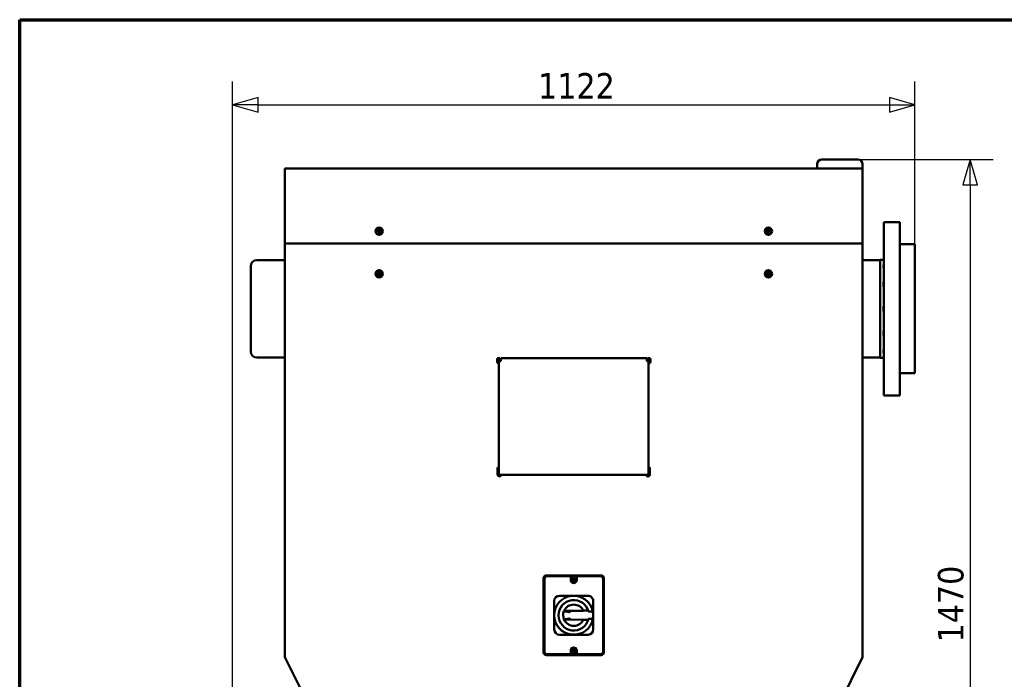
# Model space of a CAD drawing. Header units: millimetres. Extents: x 72 to 3521, y 72 to 9917.
# Tile 2 of 8: x 72 to 1691, y 1364 to 2448. Entities that reach past the tile are written whole.
import ezdxf

# ---------------------------------------------------------------- set-up
doc = ezdxf.new("R2010")
doc.units = ezdxf.units.MM
doc.header["$LTSCALE"] = 12
for name, color, linetype, lineweight in [('Cadre (ISO)', 7, 'Continuous', 70), ('Cote (ISO)', 7, 'Continuous', 25), ('Visible (ISO)', 7, 'Continuous', 50)]:
    doc.layers.add(name, color=color, linetype=linetype, lineweight=lineweight)
doc.styles.add('Texte de note (ISO)', font='tahoma.ttf')
doc.dimstyles.new('Default (A4D)', dxfattribs={"dimscale": 12, "dimtxt": 3.5, "dimasz": 3.5, "dimexe": 3.175, "dimexo": 0, "dimgap": 0.762, "dimtad": 1, "dimrnd": 1e-08, "dimtxsty": 'Texte de note (ISO)', "dimblk": 'Filled-1', "dimcen": 0.09, "dimdle": 10, "dimclrd": 7, "dimclre": 7, "dimclrt": 256, "dimazin": 2, "dimtfac": 1.001486, "dimtmove": 0, "dimatfit": 3, "dimfxl": 1, "dimtolj": 1, "dimtzin": 0, "dimlwd": -1, "dimlwe": -1, "dimarcsym": 0})

# ---------------------------------------------------------------- blocks, each defined once
blk = doc.blocks.new('Cadres AQUA4D Border')
at = {"layer": 'Cadre (ISO)'}
for p, q in [((6, 204), (291, 204)), ((6, 6), (6, 204))]:
    blk.add_line(p, q, dxfattribs=at)
blk = doc.blocks.new('Filled-1')
at = {"color": 0}
for p, q in [((0, 0), (-1, 0.286)), ((-1, 0.286), (-1, -0.286)), ((-1, 0), (0, 0)), ((-1, -0.286), (0, 0))]:
    blk.add_line(p, q, dxfattribs=at)
at = {"color": 0, "flags": 128}
blk.add_lwpolyline([(-1, -0.286), (0, 0), (-1, 0.286), (-1, -0.286)], dxfattribs=at)
at = {"color": 0}
blk.add_solid([(-1, -0.286), (0, 0), (-1, 0.286), (-1, -0.286)], dxfattribs=at)
blk = doc.blocks.new('*D7')
at = {"layer": 'Cote (ISO)', "color": 7, "transparency": 16777216}
for p, q in [((1449.9, 2218.5), (1672.6, 2218.5)), ((1634.5, 2176.5), (1634.5, 790.5)), ((1282.9, 748.5), (1672.6, 748.5))]:
    blk.add_line(p, q, dxfattribs=at)
at = {"layer": 'Defpoints', "color": 0, "transparency": 16777216}
for p in [(1449.9, 2218.5), (1282.9, 748.5), (1634.5, 748.5)]:
    blk.add_point(p, dxfattribs=at)
at = {"layer": 'Cote (ISO)', "color": 7, "transparency": 16777216, "xscale": 42, "yscale": 42, "zscale": 42}
for p, rotation in [((1634.5, 2218.5), 90), ((1634.5, 748.5), 270)]:
    blk.add_blockref('Filled-1', p, dxfattribs=dict(at, rotation=rotation))
at = {"layer": 'Cote (ISO)', "transparency": 16777216, "insert": (1581.6, 1424.8), "char_height": 42, "attachment_point": 1, "rotation": 90, "style": 'Texte de note (ISO)'}
blk.add_mtext('\\A1;1470', dxfattribs=at)
blk = doc.blocks.new('*D8')
at = {"layer": 'Cote (ISO)', "color": 7, "transparency": 16777216}
for p, q in [((421.9, 1020), (421.9, 2346.4)), ((1543.9, 2079), (1543.9, 2346.4)), ((463.9, 2308.3), (1501.9, 2308.3))]:
    blk.add_line(p, q, dxfattribs=at)
at = {"layer": 'Defpoints', "color": 0, "transparency": 16777216}
for p in [(1543.9, 2308.3), (1543.9, 2079), (421.9, 1020)]:
    blk.add_point(p, dxfattribs=at)
at = {"layer": 'Cote (ISO)', "color": 7, "transparency": 16777216, "xscale": 42, "yscale": 42, "zscale": 42, "rotation": 180}
blk.add_blockref('Filled-1', (421.9, 2308.3), dxfattribs=at)
at = {"layer": 'Cote (ISO)', "color": 7, "transparency": 16777216, "xscale": 42, "yscale": 42, "zscale": 42}
blk.add_blockref('Filled-1', (1543.9, 2308.3), dxfattribs=at)
at = {"layer": 'Cote (ISO)', "transparency": 16777216, "insert": (924.3, 2360.3), "char_height": 42, "attachment_point": 1, "style": 'Texte de note (ISO)'}
blk.add_mtext('\\A1;1122', dxfattribs=at)

msp = doc.modelspace()

# ---------------------------------------------------------------- linework, layer by layer
at = {"layer": 'Visible (ISO)'}
for p, q in [((1390.934, 2218.494), (1449.934, 2218.494)), ((1457.934, 2203.494), (507.934, 2203.494)), ((507.934, 2203.494), (507.934, 2197.494)), ((1382.934, 2203.494), (1382.934, 2210.494)), ((1457.934, 2203.494), (1457.934, 2210.494)), ((1457.934, 2197.494), (1457.934, 2203.494)), ((507.934, 2080.494), (507.934, 2197.494)), ((1457.934, 2197.494), (1457.934, 2080.494)), ((1492.934, 2115.494), (1492.934, 1830.494)), ((1492.934, 2115.494), (1518.934, 2115.494)), ((1518.934, 1830.494), (1518.934, 2115.494)), ((507.934, 1400.494), (507.934, 2080.494)), ((1457.934, 2080.494), (507.934, 2080.494)), ((1457.934, 2080.494), (1457.934, 1400.494)), ((1543.934, 2078.994), (1518.934, 2078.994)), ((1543.934, 2078.994), (1543.934, 1866.994)), ((451.934, 1902.994), (451.934, 2042.994)), ((507.934, 2052.994), (461.934, 2052.994)), ((1486.934, 2052.994), (1457.934, 2052.994)), ((1486.934, 1892.619), (1486.934, 2053.369)), ((1491.934, 2053.369), (1486.934, 2053.369)), ((1491.934, 2053.369), (1492.934, 2054.386)), ((1491.934, 2053.243), (1491.934, 2053.369)), ((1492.934, 2053.243), (1491.934, 2053.243)), ((1491.934, 2044.85), (1492.934, 2045.732)), ((1491.934, 2044.85), (1491.934, 2042.6)), ((1491.934, 2042.6), (1491.934, 2040.35)), ((1491.934, 2040.35), (1492.934, 2041.232)), ((1491.934, 2040.241), (1491.934, 2040.35)), ((1492.934, 2040.241), (1491.934, 2040.241)), ((1491.934, 2017.078), (1492.934, 2017.587)), ((1491.934, 2017.078), (1491.934, 2013.181)), ((1491.934, 2013.181), (1491.934, 2009.284)), ((1491.934, 2009.284), (1492.934, 2009.793)), ((1491.934, 2009.221), (1491.934, 2009.284)), ((1492.934, 2009.221), (1491.934, 2009.221)), ((1491.934, 1977.494), (1491.934, 1972.994)), ((1491.934, 1977.494), (1492.934, 1977.494)), ((1491.934, 1972.994), (1491.934, 1968.494)), ((1491.934, 1968.494), (1492.934, 1968.494)), ((1491.934, 1936.766), (1491.934, 1936.703)), ((1491.934, 1936.766), (1492.934, 1936.766)), ((1491.934, 1936.703), (1491.934, 1932.806)), ((1491.934, 1936.703), (1492.934, 1936.194)), ((1491.934, 1932.806), (1491.934, 1928.909)), ((1491.934, 1928.909), (1492.934, 1928.4)), ((1491.934, 1905.746), (1492.934, 1905.746)), ((1491.934, 1905.746), (1491.934, 1905.637)), ((1491.934, 1905.637), (1491.934, 1903.387)), ((1491.934, 1905.637), (1492.934, 1904.755)), ((1491.934, 1903.387), (1491.934, 1901.137)), ((1491.934, 1901.137), (1492.934, 1900.255)), ((507.934, 1892.994), (461.934, 1892.994)), ((856.834, 1889.819), (856.834, 1885.669)), ((857.559, 1890.853), (857.559, 1891.994)), ((857.559, 1891.994), (859.809, 1891.994)), ((857.559, 1883.494), (857.559, 1884.635)), ((857.934, 1884.472), (857.559, 1884.469)), ((859.809, 1883.494), (857.559, 1883.494)), ((857.934, 1883.744), (857.934, 1891.744)), ((859.434, 1891.744), (857.934, 1891.744)), ((857.934, 1883.744), (859.434, 1883.744)), ((859.434, 1891.744), (859.434, 1883.744)), ((859.534, 1891.744), (859.434, 1891.744)), ((859.434, 1889.344), (859.934, 1889.344)), ((859.434, 1886.144), (859.934, 1886.144)), ((859.534, 1883.744), (859.434, 1883.744)), ((859.534, 1891.744), (859.809, 1891.744)), ((859.809, 1883.744), (859.534, 1883.744)), ((859.809, 1891.994), (859.809, 1889.344)), ((859.809, 1886.144), (859.809, 1883.494)), ((861.434, 1891.744), (859.934, 1891.744)), ((859.934, 1889.744), (859.934, 1891.744)), ((859.934, 1886.744), (859.934, 1889.744)), ((862.934, 1886.744), (859.934, 1886.744)), ((859.934, 1700.244), (859.934, 1886.744)), ((861.434, 1891.744), (861.434, 1889.744)), ((861.434, 1889.744), (861.434, 1886.744)), ((862.734, 1886.744), (862.734, 1889.311)), ((862.934, 1891.744), (1102.934, 1891.744)), ((862.934, 1891.744), (862.934, 1888.744)), ((862.934, 1888.744), (862.934, 1886.744)), ((1102.934, 1888.744), (1102.934, 1891.744)), ((1102.934, 1888.744), (1102.934, 1886.744)), ((1105.934, 1886.744), (1102.934, 1886.744)), ((1103.134, 1889.311), (1103.134, 1886.744)), ((1105.934, 1891.744), (1104.434, 1891.744)), ((1104.434, 1889.744), (1104.434, 1891.744)), ((1104.434, 1886.744), (1104.434, 1889.744)), ((1105.934, 1891.744), (1105.934, 1889.744)), ((1105.934, 1889.744), (1105.934, 1886.744)), ((1106.434, 1889.344), (1105.934, 1889.344)), ((1105.934, 1886.744), (1105.934, 1700.244)), ((1106.434, 1886.144), (1105.934, 1886.144)), ((1106.059, 1891.994), (1108.309, 1891.994)), ((1106.059, 1889.344), (1106.059, 1891.994)), ((1106.059, 1891.744), (1106.334, 1891.744)), ((1106.059, 1883.494), (1106.059, 1886.144)), ((1106.334, 1883.744), (1106.059, 1883.744)), ((1108.309, 1883.494), (1106.059, 1883.494)), ((1106.334, 1891.744), (1106.434, 1891.744)), ((1106.334, 1883.744), (1106.434, 1883.744)), ((1106.434, 1883.744), (1106.434, 1891.744)), ((1107.934, 1891.744), (1106.434, 1891.744)), ((1106.434, 1883.744), (1107.934, 1883.744)), ((1107.934, 1891.744), (1107.934, 1883.744)), ((1108.309, 1884.469), (1107.934, 1884.472)), ((1108.309, 1891.994), (1108.309, 1890.853)), ((1108.309, 1884.635), (1108.309, 1883.494)), ((1109.034, 1885.669), (1109.034, 1889.819)), ((1486.934, 1892.994), (1457.934, 1892.994)), ((1491.934, 1892.619), (1486.934, 1892.619)), ((1491.934, 1892.745), (1492.934, 1892.745)), ((1491.934, 1892.745), (1491.934, 1892.619)), ((1491.934, 1892.619), (1492.934, 1891.601)), ((1543.934, 1866.994), (1518.934, 1866.994)), ((1492.934, 1830.494), (1518.934, 1830.494)), ((857.684, 1700.494), (857.684, 1710.494)), ((859.934, 1700.244), (862.934, 1700.244)), ((1102.934, 1700.244), (862.934, 1700.244)), ((1102.934, 1700.244), (1105.934, 1700.244)), ((1108.184, 1710.494), (1108.184, 1700.494)), ((933.434, 1408.494), (933.434, 1530.494)), ((933.934, 1409.494), (933.934, 1529.494)), ((934.838, 1409.398), (934.838, 1529.59)), ((937.934, 1534.994), (1027.934, 1534.994)), ((938.838, 1533.59), (976.934, 1533.59)), ((938.934, 1534.494), (1026.934, 1534.494)), ((978.934, 1533.59), (976.934, 1533.59)), ((977.934, 1531.59), (977.934, 1532.59)), ((977.934, 1531.59), (977.934, 1527.394)), ((978.934, 1533.59), (986.934, 1533.59)), ((980.924, 1526.891), (980.924, 1527.896)), ((980.924, 1527.896), (982.13, 1527.791)), ((982.13, 1526.997), (980.924, 1526.891)), ((982.13, 1527.791), (982.431, 1527.896)), ((982.431, 1526.891), (982.13, 1526.997)), ((982.537, 1528.198), (982.431, 1529.404)), ((982.431, 1529.404), (983.436, 1529.404)), ((982.431, 1527.896), (982.537, 1528.198)), ((982.537, 1526.59), (982.431, 1526.891)), ((982.431, 1525.384), (982.537, 1526.59)), ((983.436, 1525.384), (982.431, 1525.384)), ((983.436, 1529.404), (983.331, 1528.198)), ((983.331, 1528.198), (983.436, 1527.896)), ((983.436, 1526.891), (983.331, 1526.59)), ((983.331, 1526.59), (983.436, 1525.384)), ((983.436, 1527.896), (983.738, 1527.791)), ((983.738, 1526.997), (983.436, 1526.891)), ((983.738, 1527.791), (984.944, 1527.896)), ((984.944, 1526.891), (983.738, 1526.997)), ((984.944, 1527.896), (984.944, 1526.891)), ((988.934, 1533.59), (986.934, 1533.59)), ((987.934, 1532.59), (987.934, 1531.59)), ((987.934, 1527.394), (987.934, 1531.59)), ((988.934, 1533.59), (1027.029, 1533.59)), ((1031.029, 1529.59), (1031.029, 1409.398)), ((1031.934, 1529.494), (1031.934, 1409.494)), ((1032.434, 1530.494), (1032.434, 1408.494)), ((950.917, 1477.363), (950.884, 1492.926)), ((959.366, 1501.444), (974.929, 1501.477)), ((974.929, 1501.477), (982.866, 1501.494)), ((982.866, 1501.494), (990.803, 1501.51)), ((990.803, 1501.51), (1006.366, 1501.543)), ((1014.884, 1493.061), (1014.917, 1477.498)), ((950.934, 1469.426), (950.917, 1477.363)), ((966.864, 1476.422), (975.557, 1474.708)), ((998.846, 1476.777), (966.991, 1476.71)), ((976.613, 1473.714), (975.696, 1474.628)), ((1006.715, 1477.205), (998.651, 1477.188)), ((1013.312, 1475.67), (1008.192, 1475.66)), ((1014.917, 1477.498), (1014.934, 1469.561)), ((950.951, 1461.489), (950.934, 1469.426)), ((950.983, 1445.926), (950.951, 1461.489)), ((975.579, 1464.248), (966.893, 1462.498)), ((967.022, 1462.21), (998.877, 1462.277)), ((975.717, 1464.329), (976.631, 1465.246)), ((998.684, 1461.866), (1006.747, 1461.883)), ((1013.338, 1463.445), (1008.218, 1463.434)), ((1014.934, 1469.561), (1014.95, 1461.624)), ((1014.95, 1461.624), (1014.983, 1446.061)), ((975.064, 1437.477), (959.501, 1437.444)), ((983.001, 1437.494), (975.064, 1437.477)), ((990.939, 1437.51), (983.001, 1437.494)), ((1006.501, 1437.543), (990.939, 1437.51)), ((977.934, 1411.594), (977.934, 1407.398)), ((980.924, 1411.091), (980.924, 1412.096)), ((980.924, 1412.096), (982.13, 1411.991)), ((982.13, 1411.197), (980.924, 1411.091)), ((982.13, 1411.991), (982.431, 1412.096)), ((982.431, 1411.091), (982.13, 1411.197)), ((982.537, 1412.398), (982.431, 1413.604)), ((982.431, 1413.604), (983.436, 1413.604)), ((982.431, 1412.096), (982.537, 1412.398)), ((982.537, 1410.79), (982.431, 1411.091)), ((982.431, 1409.584), (982.537, 1410.79)), ((983.436, 1409.584), (982.431, 1409.584)), ((983.436, 1413.604), (983.331, 1412.398)), ((983.331, 1412.398), (983.436, 1412.096)), ((983.436, 1411.091), (983.331, 1410.79)), ((983.331, 1410.79), (983.436, 1409.584)), ((983.436, 1412.096), (983.738, 1411.991)), ((983.738, 1411.197), (983.436, 1411.091)), ((983.738, 1411.991), (984.944, 1412.096)), ((984.944, 1411.091), (983.738, 1411.197)), ((984.944, 1412.096), (984.944, 1411.091)), ((987.934, 1407.398), (987.934, 1411.594)), ((507.934, 1400.494), (607.934, 1200.494)), ((1027.934, 1403.994), (937.934, 1403.994)), ((976.934, 1405.398), (938.838, 1405.398)), ((1026.934, 1404.494), (938.934, 1404.494)), ((976.934, 1405.398), (978.934, 1405.398)), ((977.934, 1406.398), (977.934, 1407.398)), ((986.934, 1405.398), (978.934, 1405.398)), ((986.934, 1405.398), (988.934, 1405.398)), ((987.934, 1407.398), (987.934, 1406.398)), ((1027.029, 1405.398), (988.934, 1405.398)), ((1357.934, 1200.494), (1457.934, 1400.494))]:
    msp.add_line(p, q, dxfattribs=at)
for centre, radius in [((662.934, 2100.494), 6), ((662.934, 2100.494), 5), ((1302.934, 2100.494), 6), ((1302.934, 2100.494), 5), ((662.934, 2100.494), 1.8), ((662.934, 2100.494), 1.5), ((1302.934, 2100.494), 1.8), ((1302.934, 2100.494), 1.5), ((662.934, 2030.494), 6), ((662.934, 2030.494), 5), ((662.934, 2030.494), 1.8), ((662.934, 2030.494), 1.5), ((1302.934, 2030.494), 6), ((1302.934, 2030.494), 5), ((1302.934, 2030.494), 1.8), ((1302.934, 2030.494), 1.5), ((982.934, 1527.394), 3.05), ((982.934, 1411.594), 3.05)]:
    msp.add_circle(centre, radius, dxfattribs=at)
for centre, radius, start, end in [((1390.934, 2210.494), 8, 90, 180), ((1449.934, 2210.494), 8, 0, 90), ((461.934, 2042.994), 10, 90, 180), ((461.934, 1902.994), 10, 180, 270), ((857.934, 1889.819), 1.1, 90, 180), ((857.934, 1885.669), 1.1, 180, 270), ((861.134, 1887.744), 2.24, 44.415309, 82.303331), ((1104.734, 1887.744), 2.24, 97.696669, 135.584691), ((1107.934, 1889.819), 1.1, 0, 90), ((1107.934, 1885.669), 1.1, 270, 0), ((860.684, 1710.494), 3, 104.477512, 180), ((860.684, 1700.494), 3, 180, 355.219808), ((1105.184, 1700.494), 3, 184.780192, 0), ((1105.184, 1710.494), 3, 0, 75.522488), ((937.934, 1530.494), 4.5, 90, 180), ((938.838, 1529.59), 4, 90, 180), ((976.934, 1532.59), 1, 0, 90), ((982.934, 1527.394), 5, 180, 0), ((988.934, 1532.59), 1, 90, 180), ((1027.029, 1529.59), 4, 0, 90), ((1027.934, 1530.494), 4.5, 0, 90), ((959.384, 1492.944), 8.5, 90.120973, 180.120973), ((982.934, 1469.494), 32, 11.292933, 348.949014), ((982.934, 1469.494), 25, 14.480489, 345.761457), ((1006.384, 1493.043), 8.5, 0.120973, 90.120973), ((982.934, 1469.494), 17.5, 156.678098, 203.563848), ((982.934, 1469.494), 17.5, 24.595316, 155.646631), ((982.934, 1469.494), 32, 9.541536, 11.292933), ((982.934, 1469.494), 32, 0.120973, 9.541536), ((982.934, 1469.494), 31.887, 0.120973, 7.751098), ((982.934, 1469.494), 17.5, 204.595316, 335.646631), ((982.934, 1469.494), 32, 348.949014, 350.70041), ((982.934, 1469.494), 32, 350.70041, 0.120973), ((982.934, 1469.494), 31.887, 352.490849, 0.120973), ((959.483, 1445.944), 8.5, 180.120973, 270.120973), ((1006.483, 1446.043), 8.5, 270.120973, 0.120973), ((937.934, 1408.494), 4.5, 180, 270), ((938.838, 1409.398), 4, 180, 270), ((982.934, 1411.594), 5, 0, 180), ((1027.029, 1409.398), 4, 270, 0), ((1027.934, 1408.494), 4.5, 270, 0), ((976.934, 1406.398), 1, 270, 0), ((988.934, 1406.398), 1, 180, 270)]:
    msp.add_arc(centre, radius, start, end, dxfattribs=at)
for centre, major_axis, ratio, start_param, end_param in [((938.934, 1529.494), (0, 5), 0.99999819, 1.55160508, 1.57079629), ((938.934, 1529.494), (-5, 0), 0.99999851, 4.71238901, 4.7314902), ((1026.934, 1529.494), (-5, 0), 0.9999985, 4.69328776, 4.71238895), ((1026.934, 1529.494), (0, 5), 0.99999974, 4.71238898, 4.73158016), ((2727.677, 1474.34), (-1762.058, -3.72), 0.08715574, 6.24353781, 6.24541386), ((975.521, 1473.712), (0.002, -1), 0.43896931, 2.72794962, 3.05432619), ((1010.95, 1474.784), (-3.542, -0.008), 0.09786859, 3.13580942, 3.15780848), ((2727.682, 1472.015), (-1762.058, -3.72), 0.08715574, 0.03777145, 0.03964749), ((975.539, 1465.244), (0.002, -1), 0.43896931, 0.08726646, 0.41364303), ((1010.972, 1464.321), (-3.542, -0.007), 0.09786863, 3.12537682, 3.14737589), ((938.934, 1409.494), (0, 5), 0.99999969, 1.57079632, 1.5899875), ((1026.934, 1409.494), (0, 5), 0.99999818, 4.69319774, 4.71238895), ((938.934, 1409.494), (-5, 0), 0.99999932, 1.55169514, 1.57079632), ((1026.934, 1409.494), (0, -5), 0.99999786, 0, 0.01910107)]:
    msp.add_ellipse(centre, major_axis=major_axis, ratio=ratio, start_param=start_param, end_param=end_param, dxfattribs=at)
for points in [[(661.266, 2099.845), (661.402, 2100.729), (661.538, 2101.614)], [(662.662, 2098.725), (661.964, 2099.285), (661.266, 2099.845)], [(661.538, 2101.614), (662.372, 2101.938), (663.206, 2102.263)], [(664.33, 2099.374), (663.496, 2099.049), (662.662, 2098.725)], [(663.206, 2102.263), (663.904, 2101.703), (664.602, 2101.143)], [(664.602, 2101.143), (664.466, 2100.258), (664.33, 2099.374)], [(1301.246, 2099.898), (1301.41, 2100.777), (1301.574, 2101.657)], [(1302.606, 2098.734), (1301.926, 2099.316), (1301.246, 2099.898)], [(1301.574, 2101.657), (1302.417, 2101.955), (1303.261, 2102.253)], [(1304.294, 2099.33), (1303.45, 2099.032), (1302.606, 2098.734)], [(1303.261, 2102.253), (1303.941, 2101.671), (1304.621, 2101.09)], [(1304.621, 2101.09), (1304.458, 2100.21), (1304.294, 2099.33)], [(661.317, 2031.261), (662.053, 2031.769), (662.789, 2032.278)], [(661.461, 2029.477), (661.389, 2030.369), (661.317, 2031.261)], [(663.078, 2028.71), (662.27, 2029.093), (661.461, 2029.477)], [(662.789, 2032.278), (663.598, 2031.894), (664.406, 2031.511)], [(664.551, 2029.727), (663.815, 2029.218), (663.078, 2028.71)], [(664.406, 2031.511), (664.479, 2030.619), (664.551, 2029.727)], [(1301.228, 2029.953), (1301.42, 2030.827), (1301.612, 2031.701)], [(1302.549, 2028.746), (1301.889, 2029.349), (1301.228, 2029.953)], [(1301.612, 2031.701), (1302.465, 2031.971), (1303.318, 2032.242)], [(1304.255, 2029.287), (1303.402, 2029.016), (1302.549, 2028.746)], [(1303.318, 2032.242), (1303.979, 2031.638), (1304.64, 2031.035)], [(1304.64, 2031.035), (1304.448, 2030.161), (1304.255, 2029.287)]]:
    msp.add_rational_spline(points, [1.00305832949, 1.15823199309, 1.00305832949], degree=2, dxfattribs=at)
for points, knots in [([(933.935, 1529.59), (933.941, 1529.911), (933.978, 1530.228), (934.044, 1530.54), (934.111, 1530.852), (934.209, 1531.161), (934.334, 1531.454), (934.459, 1531.747), (934.611, 1532.026), (934.789, 1532.291), (934.968, 1532.556), (935.174, 1532.805), (935.398, 1533.029), (935.623, 1533.254), (935.868, 1533.457), (936.135, 1533.637), (936.401, 1533.817), (936.682, 1533.969), (936.974, 1534.093), (937.266, 1534.218), (937.572, 1534.315), (937.886, 1534.383), (938.2, 1534.45), (938.517, 1534.487), (938.838, 1534.493)], [0, 0, 0, 0, 0.00095580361, 0.00095580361, 0.00095580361, 0.00191160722, 0.00191160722, 0.00191160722, 0.00286741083, 0.00286741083, 0.00286741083, 0.00382321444, 0.00382321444, 0.00382321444, 0.00477901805, 0.00477901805, 0.00477901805, 0.00573482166, 0.00573482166, 0.00573482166, 0.00669062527, 0.00669062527, 0.00669062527, 0.00764642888, 0.00764642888, 0.00764642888, 0.00764642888]), ([(1027.029, 1534.493), (1027.351, 1534.487), (1027.668, 1534.45), (1027.98, 1534.383), (1028.292, 1534.316), (1028.601, 1534.218), (1028.894, 1534.093), (1029.187, 1533.969), (1029.466, 1533.817), (1029.73, 1533.638), (1029.995, 1533.46), (1030.245, 1533.254), (1030.469, 1533.029), (1030.694, 1532.805), (1030.897, 1532.56), (1031.077, 1532.293), (1031.257, 1532.027), (1031.409, 1531.746), (1031.533, 1531.454), (1031.658, 1531.162), (1031.755, 1530.855), (1031.823, 1530.542), (1031.89, 1530.228), (1031.927, 1529.911), (1031.933, 1529.59)], [0, 0, 0, 0, 0.00095580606, 0.00095580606, 0.00095580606, 0.00191161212, 0.00191161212, 0.00191161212, 0.00286741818, 0.00286741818, 0.00286741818, 0.00382322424, 0.00382322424, 0.00382322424, 0.00477903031, 0.00477903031, 0.00477903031, 0.00573483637, 0.00573483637, 0.00573483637, 0.00669064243, 0.00669064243, 0.00669064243, 0.00764644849, 0.00764644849, 0.00764644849, 0.00764644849]), ([(1008.192, 1475.66), (1008.064, 1475.659), (1007.913, 1475.662), (1007.675, 1475.669), (1007.546, 1475.676), (1007.363, 1475.691), (1007.276, 1475.702), (1007.175, 1475.722), (1007.142, 1475.734), (1007.14, 1475.745)], [0.149504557, 0.149504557, 0.149504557, 0.149504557, 0.187951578, 0.187951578, 0.226384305, 0.226384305, 0.264232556, 0.264232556, 0.301145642, 0.301145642, 0.301145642, 0.301145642]), ([(1014.314, 1475.76), (1014.316, 1475.749), (1014.29, 1475.737), (1014.198, 1475.716), (1014.117, 1475.706), (1013.943, 1475.69), (1013.819, 1475.682), (1013.587, 1475.674), (1013.438, 1475.671), (1013.312, 1475.67)], [0, 0, 0, 0, 0.03695282, 0.03695282, 0.073864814, 0.073864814, 0.111126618, 0.111126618, 0.149034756, 0.149034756, 0.149034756, 0.149034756]), ([(1014.491, 1474.79), (1014.491, 1474.785), (1014.49, 1474.773), (1014.489, 1474.735), (1014.487, 1474.708), (1014.484, 1474.622), (1014.483, 1474.553), (1014.483, 1474.379), (1014.486, 1474.275), (1014.497, 1474.097), (1014.503, 1474.031), (1014.513, 1473.932), (1014.516, 1473.901), (1014.523, 1473.844), (1014.526, 1473.819), (1014.53, 1473.794)], [0.000001, 0.000001, 0.000001, 0.000001, 0.019701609, 0.019701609, 0.040517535, 0.040517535, 0.07437607, 0.07437607, 0.111033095, 0.111033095, 0.131677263, 0.131677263, 0.14126907, 0.14126907, 0.148815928, 0.148815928, 0.148815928, 0.148815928]), ([(1007.166, 1463.345), (1007.168, 1463.355), (1007.201, 1463.368), (1007.302, 1463.388), (1007.389, 1463.399), (1007.572, 1463.415), (1007.701, 1463.422), (1007.939, 1463.431), (1008.09, 1463.434), (1008.218, 1463.434)], [-0.301145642, -0.301145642, -0.301145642, -0.301145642, -0.264232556, -0.264232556, -0.226384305, -0.226384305, -0.187951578, -0.187951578, -0.149504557, -0.149504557, -0.149504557, -0.149504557]), ([(1013.338, 1463.445), (1013.464, 1463.445), (1013.613, 1463.443), (1013.845, 1463.435), (1013.969, 1463.428), (1014.143, 1463.413), (1014.224, 1463.403), (1014.316, 1463.383), (1014.342, 1463.371), (1014.34, 1463.36)], [-0.149034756, -0.149034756, -0.149034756, -0.149034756, -0.111126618, -0.111126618, -0.073864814, -0.073864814, -0.03695282, -0.03695282, 0, 0, 0, 0]), ([(1014.548, 1465.326), (1014.544, 1465.301), (1014.541, 1465.276), (1014.535, 1465.22), (1014.531, 1465.188), (1014.522, 1465.089), (1014.516, 1465.023), (1014.506, 1464.845), (1014.504, 1464.741), (1014.504, 1464.568), (1014.506, 1464.498), (1014.509, 1464.412), (1014.51, 1464.386), (1014.512, 1464.348), (1014.513, 1464.336), (1014.514, 1464.33)], [0.000001, 0.000001, 0.000001, 0.000001, 0.007557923, 0.007557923, 0.017167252, 0.017167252, 0.037853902, 0.037853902, 0.074506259, 0.074506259, 0.108375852, 0.108375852, 0.129165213, 0.129165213, 0.148843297, 0.148843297, 0.148843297, 0.148843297]), ([(938.838, 1404.495), (938.516, 1404.501), (938.2, 1404.538), (937.888, 1404.604), (937.576, 1404.671), (937.267, 1404.769), (936.974, 1404.894), (936.681, 1405.019), (936.402, 1405.17), (936.137, 1405.349), (935.872, 1405.528), (935.623, 1405.733), (935.398, 1405.958), (935.174, 1406.183), (934.971, 1406.428), (934.791, 1406.694), (934.611, 1406.961), (934.459, 1407.241), (934.334, 1407.533), (934.21, 1407.825), (934.112, 1408.132), (934.045, 1408.446), (933.978, 1408.759), (933.941, 1409.076), (933.935, 1409.398)], [0, 0, 0, 0, 0.00095580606, 0.00095580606, 0.00095580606, 0.00191161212, 0.00191161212, 0.00191161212, 0.00286741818, 0.00286741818, 0.00286741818, 0.00382322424, 0.00382322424, 0.00382322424, 0.00477903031, 0.00477903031, 0.00477903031, 0.00573483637, 0.00573483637, 0.00573483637, 0.00669064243, 0.00669064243, 0.00669064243, 0.00764644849, 0.00764644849, 0.00764644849, 0.00764644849]), ([(1031.933, 1409.398), (1031.927, 1409.076), (1031.89, 1408.759), (1031.823, 1408.447), (1031.756, 1408.135), (1031.658, 1407.826), (1031.533, 1407.533), (1031.409, 1407.24), (1031.257, 1406.961), (1031.078, 1406.697), (1030.899, 1406.432), (1030.694, 1406.182), (1030.469, 1405.958), (1030.244, 1405.733), (1029.999, 1405.531), (1029.733, 1405.351), (1029.466, 1405.171), (1029.186, 1405.018), (1028.894, 1404.894), (1028.602, 1404.769), (1028.295, 1404.672), (1027.981, 1404.605), (1027.668, 1404.537), (1027.35, 1404.501), (1027.029, 1404.495)], [0, 0, 0, 0, 0.00095580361, 0.00095580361, 0.00095580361, 0.00191160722, 0.00191160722, 0.00191160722, 0.00286741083, 0.00286741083, 0.00286741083, 0.00382321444, 0.00382321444, 0.00382321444, 0.00477901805, 0.00477901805, 0.00477901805, 0.00573482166, 0.00573482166, 0.00573482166, 0.00669062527, 0.00669062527, 0.00669062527, 0.00764642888, 0.00764642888, 0.00764642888, 0.00764642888])]:
    msp.add_open_spline(points, degree=3, knots=knots, dxfattribs=at)

# ---------------------------------------------------------------- block references
at = {"xscale": 12, "yscale": 12, "zscale": 12}
msp.add_blockref('Cadres AQUA4D Border', (0, 0), dxfattribs=at)

# ---------------------------------------------------------------- dimensions: what is measured, and where the dimension line sits
at = {"layer": 'Cote (ISO)', "color": 7}
for base, p1, p2, angle, picture, middle in [((1543.934, 2308.267), (421.934, 1019.994), (1543.934, 2078.994), 180, '*D8', (982.934, 2308.267)), ((1634.496, 748.494), (1449.934, 2218.494), (1282.934, 748.494), 90, '*D7', (1634.496, 1483.494))]:
    dim = msp.add_linear_dim(base=base, p1=p1, p2=p2, angle=angle, dimstyle='Default (A4D)', override={"dimgap": 0.762, "dimdec": 2, "dimtol": 0, "dimlim": 0, "dimtp": 0, "dimtm": 0, "dimtdec": 2, "dimtofl": 0, "dimatfit": 1}, dxfattribs=at)
    dim.commit()
    dim.dimension.update_dxf_attribs({"geometry": picture, "text_midpoint": middle, "dimtype": 160})

doc.saveas('drawing.dxf')
